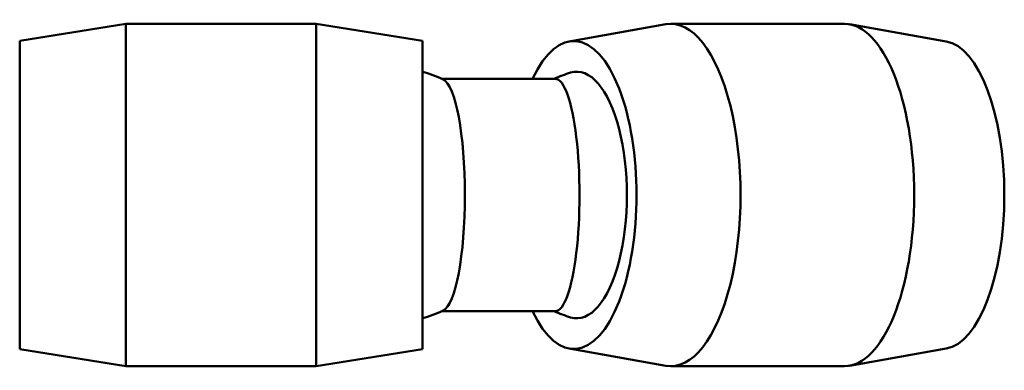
# Model space of a CAD drawing. Header units: millimetres. Extents: x -58 to 1554, y -786 to 1076.
# Tile 6 of 8: x 456 to 790, y 861 to 980. Entities that reach past the tile are written whole.
import ezdxf

# ---------------------------------------------------------------- set-up
doc = ezdxf.new("R2010")
doc.units = ezdxf.units.MM
doc.layers.add('Visible (ANSI)', color=7, linetype='Continuous', lineweight=50)

msp = doc.modelspace()

# ---------------------------------------------------------------- linework, layer by layer
at = {"layer": 'Visible (ANSI)'}
for p, q in [((456.4, 973.025), (492.4, 978.825)), ((492.4, 862.825), (492.4, 978.825)), ((492.4, 978.825), (556.8, 978.825)), ((556.8, 862.825), (556.8, 978.825)), ((592.8, 973.025), (556.8, 978.825)), ((642.587, 972.891), (675.305, 978.676)), ((676.997, 978.825), (735.83, 978.825)), ((770.24, 972.891), (737.522, 978.676)), ((456.4, 868.625), (456.4, 973.025)), ((592.8, 868.625), (592.8, 973.025)), ((637.865, 960.186), (599.441, 960.186)), ((637.865, 881.465), (599.441, 881.465)), ((456.4, 868.625), (492.4, 862.825)), ((592.8, 868.625), (556.8, 862.825)), ((642.587, 868.76), (675.305, 862.975)), ((770.24, 868.76), (737.522, 862.975)), ((492.4, 862.825), (556.8, 862.825)), ((676.997, 862.825), (735.83, 862.825))]:
    msp.add_line(p, q, dxfattribs=at)
for centre, start, end in [((581.318, 920.825), 64.68498, 74.63324), ((655.593, 920.825), 106.86245, 114.72421), ((581.318, 920.825), 285.36676, 295.31502), ((655.593, 920.825), 245.27579, 253.13755)]:
    msp.add_arc(centre, 43.332, start, end, dxfattribs=at)
for centre, major_axis, ratio, start_param, end_param in [((644.11, 920.825), (0, 52.2), 0.4067366, 2.4249682, 6.9998098), ((676.997, 920.825), (0, 58), 0.4067366, 3.0697997, 6.3549783), ((735.83, 920.825), (0, 58), 0.4067366, 3.1415927, 6.2831853), ((768.717, 920.825), (0, 52.2), 0.4067366, 3.2133856, 6.2113924), ((645.102, 920.825), (0, 41.783), 0.4067366, 3.0189267, 6.4058513), ((599.045, 920.825), (0, -39.36), 0.2079117, 0.0980309, 3.0435618), ((637.865, 920.825), (0, -39.36), 0.2079117, 0, 3.1415927)]:
    msp.add_ellipse(centre, major_axis=major_axis, ratio=ratio, start_param=start_param, end_param=end_param, dxfattribs=at)

doc.saveas('drawing.dxf')
